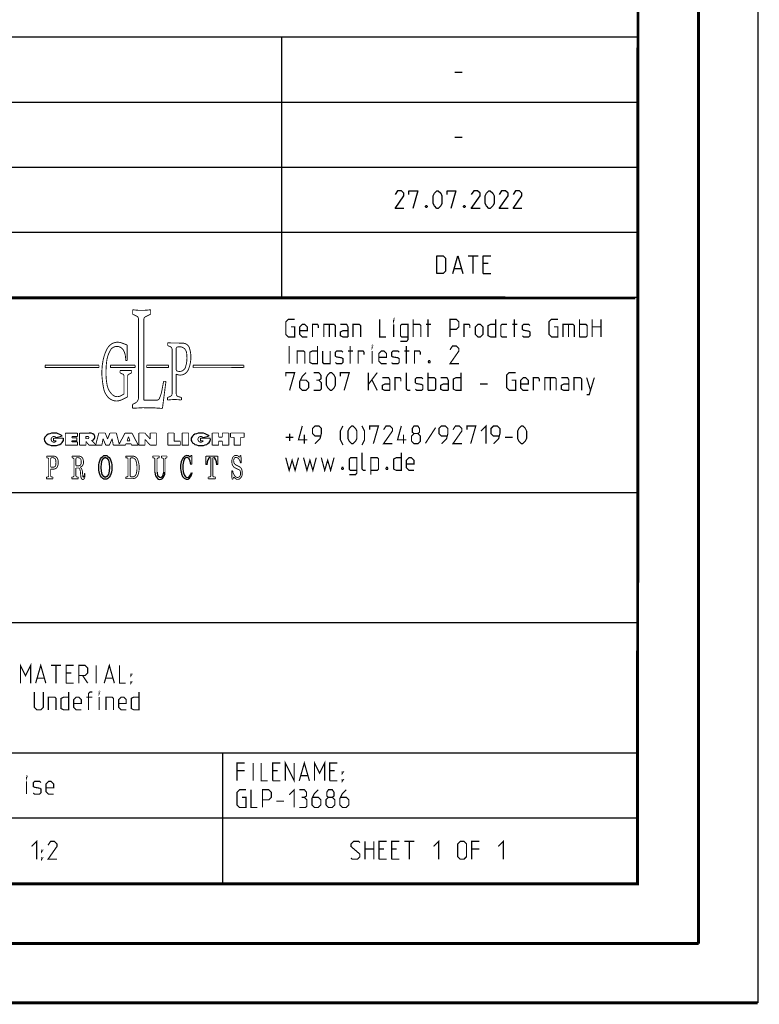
# Model space of a CAD drawing. Header units: millimetres. Extents: x 0 to 420, y 0 to 297.
# Tile 4 of 5: x 358 to 420, y 0 to 83. Entities that reach past the tile are written whole.
import ezdxf

# ---------------------------------------------------------------- set-up
doc = ezdxf.new("R2010")
doc.units = ezdxf.units.MM
doc.header["$LTSCALE"] = 23.1
doc.layers.get('0').update_dxf_attribs({"linetype": 'CONTINUOUS'})

msp = doc.modelspace()

# ---------------------------------------------------------------- linework, layer by layer
at = {"color": 7, "linetype": 'CONTINUOUS'}
for p, q in [((420, 297), (420, 0)), ((410, 286.9999), (409.8296, 10.1087)), ((246.8681, 59.5058), (409.628, 59.4942)), ((409.86, 10.0737), (25.007, 10.0134))]:
    msp.add_line(p, q, dxfattribs=at)
at = {"color": 2, "linetype": 'CONTINUOUS'}
for p, q in [((246.8497, 81.4948), (409.8097, 81.4948)), ((379.8097, 81.4948), (379.8097, 59.5348)), ((409.8097, 81.4948), (409.8097, 10.1248)), ((394.4168, 78.5355), (395.0597, 78.5355)), ((246.8497, 76.0048), (409.8097, 76.0048)), ((394.4168, 73.0455), (395.0597, 73.0455)), ((246.8497, 70.5148), (409.8097, 70.5148)), ((246.8497, 65.0248), (409.8097, 65.0248)), ((395.5418, 63.0298), (396.3989, 63.0298)), ((395.9704, 61.5298), (395.9704, 63.0298)), ((397.2561, 62.387), (396.8275, 62.387)), ((394.3989, 61.9584), (394.9704, 61.9584)), ((396.8275, 61.5298), (397.4704, 61.5298)), ((246.8497, 59.5348), (409.8097, 59.5348)), ((301.6897, 43.0648), (409.8097, 43.0648)), ((301.6897, 32.0848), (409.8097, 32.0848)), ((301.6897, 21.1048), (409.8097, 21.1048)), ((374.8097, 21.1048), (374.8097, 10.1248)), ((301.6897, 15.6148), (409.8097, 15.6148)), ((246.8497, 10.1248), (409.8097, 10.1248))]:
    msp.add_line(p, q, dxfattribs=at)
at = {"color": 7, "linetype": 'CONTINUOUS', "const_width": 0.25}
for points in [[(415, 5), (415, 292)], [(410, 287), (409.8468, 9.9234)], [(246.8597, 59.511), (409.6521, 59.467)], [(409.8307, 10.048), (25, 10)], [(20, 5), (415, 5)], [(420, 0), (0, 0)]]:
    msp.add_lwpolyline(points, dxfattribs=at)
at = {"color": 2, "linetype": 'CONTINUOUS'}
for points in [[(390.1311, 67.0198), (389.3811, 67.0198), (390.1311, 68.0913), (390.1311, 68.3055), (389.9168, 68.5198), (389.5954, 68.5198), (389.3811, 68.1984)], [(390.5597, 68.1984), (390.5597, 68.5198), (391.3097, 68.5198), (390.8811, 67.0198)], [(392.5954, 67.4484), (392.5954, 68.0913), (392.7025, 68.3055), (392.9168, 68.5198), (393.0239, 68.5198), (393.2382, 68.3055), (393.3454, 68.0913), (393.3454, 67.4484), (393.2382, 67.2341), (393.0239, 67.0198), (392.9168, 67.0198), (392.7025, 67.2341), (392.5954, 67.4484)], [(393.7739, 68.1984), (393.7739, 68.5198), (394.5239, 68.5198), (394.0954, 67.0198)], [(396.5597, 67.0198), (395.8097, 67.0198), (396.5597, 68.0913), (396.5597, 68.3055), (396.3454, 68.5198), (396.024, 68.5198), (395.8097, 68.1984)], [(396.9882, 67.4484), (396.9882, 68.0913), (397.0954, 68.3055), (397.3097, 68.5198), (397.4168, 68.5198), (397.6311, 68.3055), (397.7382, 68.0913), (397.7382, 67.4484), (397.6311, 67.2341), (397.4168, 67.0198), (397.3097, 67.0198), (397.0954, 67.2341), (396.9882, 67.4484)], [(398.9168, 67.0198), (398.1668, 67.0198), (398.9168, 68.0913), (398.9168, 68.3055), (398.7025, 68.5198), (398.3811, 68.5198), (398.1668, 68.1984)], [(400.0954, 67.0198), (399.3454, 67.0198), (400.0954, 68.0913), (400.0954, 68.3055), (399.8811, 68.5198), (399.5597, 68.5198), (399.3454, 68.1984)], [(392.0597, 67.2698), (392.0954, 67.1984), (392.0954, 67.1627), (392.0597, 67.0913), (391.9882, 67.0913), (391.9525, 67.1627), (391.9525, 67.1984), (391.9882, 67.2698), (392.0597, 67.2698)], [(395.274, 67.2698), (395.3097, 67.1984), (395.3097, 67.1627), (395.274, 67.0913), (395.2025, 67.0913), (395.1668, 67.1627), (395.1668, 67.1984), (395.2025, 67.2698), (395.274, 67.2698)], [(392.899, 61.5298), (392.899, 63.0298), (393.4347, 63.0298), (393.6489, 62.8155), (393.6489, 61.7441), (393.4347, 61.5298), (392.899, 61.5298)], [(394.2561, 61.5298), (394.6847, 63.0298), (395.1132, 61.5298)], [(396.8275, 61.5298), (396.8275, 63.0298), (397.4704, 63.0298)]]:
    msp.add_lwpolyline(points, dxfattribs=at)
for points, const_width in [([(367.2379, 58.4726), (367.2379, 58.099)], 0.075), ([(368.7619, 58.4726), (368.7619, 58.099)], 0.075), ([(367.2379, 58.099), (367.5958, 57.9246)], 0.075), ([(367.7314, 57.7076), (367.7314, 51.0421)], 0.075), ([(368.1875, 57.6682), (368.1876, 50.8481)], 0.075), ([(368.7619, 58.099), (368.3232, 57.8852)], 0.075), ([(380.5922, 57.032), (380.9136, 57.032), (380.9136, 56.1748), (380.3779, 56.1748), (380.1636, 56.3891), (380.1636, 57.4605), (380.3779, 57.6748), (380.9136, 57.6748)], 0.1), ([(388.0922, 57.6748), (388.0922, 56.1748), (388.6279, 56.1748)], 0.1), ([(389.2707, 57.5677), (389.2707, 57.6748), (389.3064, 57.6748), (389.2707, 57.5677)], 0.1), ([(390.9136, 56.1748), (390.9136, 57.6748)], 0.1), ([(392.1636, 56.1748), (392.1636, 57.6748)], 0.1), ([(394.0207, 56.1748), (394.0207, 57.6748), (394.5564, 57.6748), (394.7707, 57.4605), (394.7707, 57.032), (394.5564, 56.8177), (394.0207, 56.8177)], 0.1), ([(397.8779, 57.6748), (397.8779, 56.1748), (397.4493, 56.1748), (397.235, 56.282), (397.235, 57.1391), (397.4493, 57.2463), (397.8779, 57.2463)], 0.1), ([(399.4493, 56.1748), (399.4493, 57.6748)], 0.1), ([(402.8065, 57.032), (403.1279, 57.032), (403.1279, 56.1748), (402.5922, 56.1748), (402.3779, 56.3891), (402.3779, 57.4605), (402.5922, 57.6748), (403.1279, 57.6748)], 0.1), ([(404.9493, 56.1748), (404.9493, 57.6748)], 0.1), ([(406.0207, 56.1748), (406.0207, 57.6748)], 0.1), ([(406.7707, 57.6748), (406.7707, 56.1748)], 0.1), ([(381.985, 56.1748), (381.5564, 56.1748), (381.3422, 56.3891), (381.3422, 57.032), (381.5564, 57.2463), (381.7707, 57.2463), (381.985, 57.032), (381.985, 56.7105), (381.3422, 56.7105)], 0.1), ([(382.4136, 56.1748), (382.4136, 57.2463), (382.8422, 57.2463), (382.9136, 57.1391), (382.9136, 56.9248)], 0.1), ([(383.3779, 56.1748), (383.3779, 57.2463), (384.235, 57.2463), (384.3422, 57.1391), (384.3422, 56.1748)], 0.1), ([(383.8422, 57.2463), (383.8422, 56.1748)], 0.1), ([(385.4136, 56.1748), (385.4136, 57.032), (385.3064, 57.2463), (384.7707, 57.2463)], 0.1), ([(385.4136, 56.1748), (384.985, 56.1748), (384.7707, 56.282), (384.7707, 56.6034), (384.985, 56.7105), (385.4136, 56.7105)], 0.1), ([(385.8422, 56.1748), (385.8422, 57.2463), (386.3779, 57.2463), (386.485, 57.1391), (386.485, 56.1748)], 0.1), ([(389.2707, 56.1748), (389.2707, 57.2463)], 0.1), ([(389.8422, 55.8177), (390.3779, 55.8177), (390.485, 55.9605), (390.485, 57.2463), (389.9493, 57.2463), (389.8422, 57.1391), (389.8422, 56.282), (389.9493, 56.1748), (390.485, 56.1748)], 0.1), ([(390.9136, 57.2463), (391.4493, 57.2463), (391.5565, 57.1391), (391.5565, 56.1748)], 0.1), ([(391.985, 57.2463), (392.4136, 57.2463)], 0.1), ([(395.1993, 56.1748), (395.1993, 57.2463), (395.6279, 57.2463), (395.6993, 57.1391), (395.6993, 56.9248)], 0.1), ([(396.1636, 56.3891), (396.1636, 57.032), (396.3779, 57.2463), (396.5922, 57.2463), (396.8065, 57.032), (396.8065, 56.3891), (396.5922, 56.1748), (396.3779, 56.1748), (396.1636, 56.3891)], 0.1), ([(398.8422, 56.1748), (398.4136, 56.1748), (398.3065, 56.282), (398.3065, 57.1391), (398.4136, 57.2463), (398.8422, 57.2463)], 0.1), ([(399.2707, 57.2463), (399.6993, 57.2463)], 0.1), ([(400.1279, 56.282), (400.235, 56.1748), (400.6636, 56.1748), (400.7707, 56.282), (400.7707, 56.6034), (400.6636, 56.6748), (400.235, 56.7463), (400.1279, 56.8177), (400.1279, 57.1391), (400.235, 57.2463), (400.6636, 57.2463), (400.7707, 57.1391)], 0.1), ([(403.5565, 56.1748), (403.5565, 57.2463), (404.4136, 57.2463), (404.5207, 57.1391), (404.5207, 56.1748)], 0.1), ([(404.0207, 57.2463), (404.0207, 56.1748)], 0.1), ([(404.9493, 57.2463), (405.485, 57.2463), (405.5922, 57.1391), (405.5922, 56.282), (405.485, 56.1748), (404.9493, 56.1748)], 0.1), ([(406.0207, 57.032), (406.7707, 57.032)], 0.1), ([(366.7743, 55.5056), (366.3114, 55.6776)], 0.075), ([(370.1944, 55.6989), (370.1944, 55.4595)], 0.075), ([(370.4941, 55.6752), (371.4533, 55.6631)], 0.075), ([(366.7743, 55.5056), (366.7743, 54.1887)], 0.075), ([(370.1944, 55.4595), (370.4235, 55.3581)], 0.075), ([(370.5672, 55.1374), (370.5672, 51.3893)], 0.075), ([(370.9222, 55.245), (370.9222, 53.389)], 0.075), ([(380.4493, 53.9248), (380.4493, 55.4248)], 0.1), ([(381.1279, 53.9248), (381.1279, 54.9963), (381.6636, 54.9963), (381.7707, 54.8891), (381.7707, 53.9248)], 0.1), ([(382.8422, 55.4248), (382.8422, 53.9248), (382.4136, 53.9248), (382.1993, 54.032), (382.1993, 54.8891), (382.4136, 54.9963), (382.8422, 54.9963)], 0.1), ([(383.2707, 54.9963), (383.2707, 54.032), (383.3779, 53.9248), (383.9136, 53.9248), (383.9136, 54.9963)], 0.1), ([(384.3422, 54.032), (384.4493, 53.9248), (384.8779, 53.9248), (384.985, 54.032), (384.985, 54.3534), (384.8779, 54.4248), (384.4493, 54.4963), (384.3422, 54.5677), (384.3422, 54.8891), (384.4493, 54.9963), (384.8779, 54.9963), (384.985, 54.8891)], 0.1), ([(385.4136, 54.9963), (385.8422, 54.9963)], 0.1), ([(385.5922, 53.9248), (385.5922, 55.4248)], 0.1), ([(386.2707, 53.9248), (386.2707, 54.9963), (386.6993, 54.9963), (386.7707, 54.8891), (386.7707, 54.6748)], 0.1), ([(387.4493, 55.3177), (387.4493, 55.4248), (387.485, 55.4248), (387.4493, 55.3177)], 0.1), ([(387.4493, 53.9248), (387.4493, 54.9963)], 0.1), ([(388.6636, 53.9248), (388.235, 53.9248), (388.0207, 54.1391), (388.0207, 54.782), (388.235, 54.9963), (388.4493, 54.9963), (388.6636, 54.782), (388.6636, 54.4605), (388.0207, 54.4605)], 0.1), ([(389.0922, 54.032), (389.1993, 53.9248), (389.6279, 53.9248), (389.735, 54.032), (389.735, 54.3534), (389.6279, 54.4248), (389.1993, 54.4963), (389.0922, 54.5677), (389.0922, 54.8891), (389.1993, 54.9963), (389.6279, 54.9963), (389.735, 54.8891)], 0.1), ([(390.1636, 54.9963), (390.5922, 54.9963)], 0.1), ([(390.3422, 53.9248), (390.3422, 55.4248)], 0.1), ([(391.0207, 53.9248), (391.0207, 54.9963), (391.4493, 54.9963), (391.5207, 54.8891), (391.5207, 54.6748)], 0.1), ([(394.7707, 53.9248), (394.0207, 53.9248), (394.7707, 54.9963), (394.7707, 55.2105), (394.5564, 55.4248), (394.235, 55.4248), (394.0207, 55.1034)], 0.1), ([(366.7743, 54.1887), (366.6479, 54.1887)], 0.075), ([(392.3065, 54.1748), (392.3422, 54.1034), (392.3422, 54.0677), (392.3065, 53.9963), (392.235, 53.9963), (392.1993, 54.0677), (392.1993, 54.1034), (392.235, 54.1748), (392.3065, 54.1748)], 0.1), ([(364.4013, 53.7932), (359.8551, 53.7932)], 0.075), ([(359.8551, 53.7932), (359.8551, 53.5997)], 0.075), ([(359.8551, 53.5997), (364.4013, 53.5997)], 0.075), ([(364.4013, 53.5997), (364.4013, 53.7932)], 0.075), ([(367.4477, 53.7932), (365.3662, 53.7932)], 0.075), ([(365.3662, 53.7932), (365.3662, 53.5997)], 0.075), ([(365.3662, 53.5997), (367.4477, 53.5997)], 0.075), ([(366.1772, 53.3486), (367.1611, 53.3486)], 0.075), ([(366.1772, 53.3486), (366.1772, 53.1494)], 0.075), ([(366.1772, 53.1494), (366.4002, 53.0495)], 0.075), ([(367.1611, 53.1494), (366.9357, 53.0484)], 0.075), ([(367.1611, 53.3486), (367.1611, 53.1494)], 0.075), ([(367.4477, 53.5997), (367.4477, 53.7932)], 0.075), ([(368.4216, 53.7932), (370.2739, 53.7932)], 0.075), ([(368.4216, 53.5997), (368.4216, 53.7932)], 0.075), ([(370.2739, 53.5997), (368.4216, 53.5997)], 0.075), ([(370.2739, 53.7932), (370.2739, 53.5997)], 0.075), ([(376.6196, 53.7932), (372.3421, 53.7932)], 0.075), ([(372.3421, 53.7932), (372.3421, 53.5997)], 0.075), ([(372.3668, 53.5883), (376.5934, 53.5973)], 0.075), ([(376.6196, 53.5997), (376.6196, 53.7932)], 0.075), ([(380.1636, 52.8534), (380.1636, 53.1748), (380.9136, 53.1748), (380.485, 51.6748)], 0.1), ([(381.8779, 53.1748), (381.5564, 52.8534), (381.3422, 52.4248), (381.3422, 51.8891), (381.5564, 51.6748), (381.8779, 51.6748), (382.0922, 51.8891), (382.0922, 52.3177), (381.8779, 52.532), (381.4136, 52.532)], 0.1), ([(382.9493, 52.532), (383.1279, 52.6391), (383.1279, 52.9605), (382.9493, 53.1748), (382.5207, 53.1748)], 0.1), ([(383.5922, 52.1034), (383.5922, 52.7463), (383.6993, 52.9605), (383.9136, 53.1748), (384.0207, 53.1748), (384.235, 52.9605), (384.3422, 52.7463), (384.3422, 52.1034), (384.235, 51.8891), (384.0207, 51.6748), (383.9136, 51.6748), (383.6993, 51.8891), (383.5922, 52.1034)], 0.1), ([(384.7707, 52.8534), (384.7707, 53.1748), (385.5207, 53.1748), (385.0922, 51.6748)], 0.1), ([(387.1279, 51.6748), (387.1279, 53.1748)], 0.1), ([(387.1279, 52.1748), (387.8779, 53.1748)], 0.1), ([(390.6636, 51.6748), (390.4493, 51.6748), (390.3422, 51.782), (390.3422, 53.1748)], 0.1), ([(392.1636, 51.6748), (392.1636, 53.1748)], 0.1), ([(394.9493, 53.1748), (394.9493, 51.6748), (394.5207, 51.6748), (394.3065, 51.782), (394.3065, 52.6391), (394.5207, 52.7463), (394.9493, 52.7463)], 0.1), ([(399.235, 52.532), (399.5565, 52.532), (399.5565, 51.6748), (399.0207, 51.6748), (398.8065, 51.8891), (398.8065, 52.9605), (399.0207, 53.1748), (399.5565, 53.1748)], 0.1), ([(366.5143, 51.3745), (366.5143, 52.8733)], 0.075), ([(366.8216, 51.1232), (366.8216, 52.8722)], 0.075), ([(369.7046, 51.6382), (369.8545, 52.4398)], 0.075), ([(370.0522, 52.4398), (369.7536, 50.1506)], 0.075), ([(369.8545, 52.4398), (370.0522, 52.4398)], 0.075), ([(370.9222, 53.0471), (370.9222, 51.3798)], 0.075), ([(382.5207, 51.6748), (383.0565, 51.6748), (383.1636, 51.782), (383.1636, 52.3177), (382.9493, 52.532), (382.735, 52.532)], 0.1), ([(387.4493, 52.532), (387.8779, 51.6748)], 0.1), ([(388.9493, 51.6748), (388.9493, 52.532), (388.8422, 52.7463), (388.3065, 52.7463)], 0.1), ([(389.3779, 51.6748), (389.3779, 52.7463), (389.8065, 52.7463), (389.8779, 52.6391), (389.8779, 52.4248)], 0.1), ([(391.0922, 51.782), (391.1993, 51.6748), (391.6279, 51.6748), (391.735, 51.782), (391.735, 52.1034), (391.6279, 52.1748), (391.1993, 52.2463), (391.0922, 52.3177), (391.0922, 52.6391), (391.1993, 52.7463), (391.6279, 52.7463), (391.735, 52.6391)], 0.1), ([(392.1636, 52.7463), (392.6993, 52.7463), (392.8065, 52.6391), (392.8065, 51.782), (392.6993, 51.6748), (392.1636, 51.6748)], 0.1), ([(393.8779, 51.6748), (393.8779, 52.532), (393.7707, 52.7463), (393.235, 52.7463)], 0.1), ([(400.6279, 51.6748), (400.1993, 51.6748), (399.985, 51.8891), (399.985, 52.532), (400.1993, 52.7463), (400.4136, 52.7463), (400.6279, 52.532), (400.6279, 52.2105), (399.985, 52.2105)], 0.1), ([(401.0564, 51.6748), (401.0564, 52.7463), (401.485, 52.7463), (401.5565, 52.6391), (401.5565, 52.4248)], 0.1), ([(402.0207, 51.6748), (402.0207, 52.7463), (402.8779, 52.7463), (402.985, 52.6391), (402.985, 51.6748)], 0.1), ([(402.485, 52.7463), (402.485, 51.6748)], 0.1), ([(404.0565, 51.6748), (404.0565, 52.532), (403.9493, 52.7463), (403.4136, 52.7463)], 0.1), ([(404.485, 51.6748), (404.485, 52.7463), (405.0207, 52.7463), (405.1279, 52.6391), (405.1279, 51.6748)], 0.1), ([(405.5565, 51.3177), (405.7707, 51.3177), (406.1993, 52.7463)], 0.1), ([(405.5565, 52.7463), (405.8779, 51.6748)], 0.1), ([(388.9493, 51.6748), (388.5207, 51.6748), (388.3065, 51.782), (388.3065, 52.1034), (388.5207, 52.2105), (388.9493, 52.2105)], 0.1), ([(393.8779, 51.6748), (393.4493, 51.6748), (393.235, 51.782), (393.235, 52.1034), (393.4493, 52.2105), (393.8779, 52.2105)], 0.1), ([(396.5564, 52.2105), (397.1993, 52.2105)], 0.1), ([(404.0565, 51.6748), (403.6279, 51.6748), (403.4136, 51.782), (403.4136, 52.1034), (403.6279, 52.2105), (404.0565, 52.2105)], 0.1), ([(366.5143, 51.3745), (366.2722, 51.2315)], 0.075), ([(366.8216, 51.1232), (366.2957, 50.8733)], 0.075), ([(368.1875, 50.8481), (369.275, 50.8481)], 0.075), ([(370.1779, 51.0684), (370.4169, 51.1657)], 0.075), ([(370.1779, 50.8545), (370.1779, 51.0684)], 0.075), ([(371.355, 51.0747), (371.0979, 51.1475)], 0.075), ([(371.355, 50.8577), (371.355, 51.0747)], 0.075), ([(367.2351, 50.499), (367.4591, 50.6076)], 0.075), ([(367.2351, 50.1618), (367.2351, 50.499)], 0.075), ([(381.985, 47.4963), (381.235, 47.4963), (381.5564, 48.6748)], 0.1), ([(382.6279, 47.1748), (383.0565, 47.6034), (383.1636, 48.032), (383.1636, 48.4605), (382.9493, 48.6748), (382.6279, 48.6748), (382.4136, 48.4605), (382.4136, 48.032), (382.6279, 47.8177), (383.0922, 47.8177)], 0.1), ([(384.985, 47.0677), (384.7707, 47.4963), (384.7707, 48.2463), (384.985, 48.6748)], 0.1), ([(385.4136, 47.6034), (385.4136, 48.2463), (385.5207, 48.4605), (385.735, 48.6748), (385.8422, 48.6748), (386.0564, 48.4605), (386.1636, 48.2463), (386.1636, 47.6034), (386.0564, 47.3891), (385.8422, 47.1748), (385.735, 47.1748), (385.5207, 47.3891), (385.4136, 47.6034)], 0.1), ([(386.5922, 47.0677), (386.8064, 47.4963), (386.8064, 48.2463), (386.5922, 48.6748)], 0.1), ([(387.235, 48.3534), (387.235, 48.6748), (387.985, 48.6748), (387.5565, 47.1748)], 0.1), ([(389.1636, 47.1748), (388.4136, 47.1748), (389.1636, 48.2463), (389.1636, 48.4605), (388.9493, 48.6748), (388.6279, 48.6748), (388.4136, 48.3534)], 0.1), ([(390.3422, 47.4963), (389.5922, 47.4963), (389.9136, 48.6748)], 0.1), ([(390.985, 48.032), (390.8422, 48.1391), (390.8422, 48.4605), (390.985, 48.6748), (391.3064, 48.6748), (391.4493, 48.4605), (391.4493, 48.1391), (391.3064, 48.032), (391.5207, 47.8177), (391.5207, 47.3891), (391.3064, 47.1748), (390.985, 47.1748), (390.7707, 47.3891)], 0.1), ([(392.8065, 48.532), (391.9493, 47.2105)], 0.1), ([(393.3064, 47.1748), (393.735, 47.6034), (393.8422, 48.032), (393.8422, 48.4605), (393.6279, 48.6748), (393.3064, 48.6748), (393.0922, 48.4605), (393.0922, 48.032), (393.3064, 47.8177), (393.7707, 47.8177)], 0.1), ([(395.0207, 47.1748), (394.2707, 47.1748), (395.0207, 48.2463), (395.0207, 48.4605), (394.8065, 48.6748), (394.485, 48.6748), (394.2707, 48.3534)], 0.1), ([(395.4493, 48.3534), (395.4493, 48.6748), (396.1993, 48.6748), (395.7707, 47.1748)], 0.1), ([(396.6279, 48.2463), (397.0564, 48.6748), (397.0564, 47.1748)], 0.1), ([(397.6993, 47.1748), (398.1279, 47.6034), (398.235, 48.032), (398.235, 48.4605), (398.0207, 48.6748), (397.6993, 48.6748), (397.485, 48.4605), (397.485, 48.032), (397.6993, 47.8177), (398.1636, 47.8177)], 0.1), ([(399.735, 47.6034), (399.735, 48.2463), (399.8422, 48.4605), (400.0565, 48.6748), (400.1636, 48.6748), (400.3779, 48.4605), (400.485, 48.2463), (400.485, 47.6034), (400.3779, 47.3891), (400.1636, 47.1748), (400.0565, 47.1748), (399.8422, 47.3891), (399.735, 47.6034)], 0.1), ([(361.3998, 47.6437), (360.5688, 47.6437)], 0.075), ([(360.5688, 47.6437), (360.5688, 47.4122)], 0.075), ([(360.5688, 47.4122), (360.8026, 47.4122)], 0.075), ([(361.2983, 47.8166), (360.7887, 47.6916)], 0.075), ([(362.5835, 48.0728), (361.5614, 48.0728)], 0.075), ([(361.5614, 48.0728), (361.5614, 47.0456)], 0.075), ([(362.1095, 47.7806), (362.5835, 47.7806)], 0.075), ([(362.1095, 47.6795), (362.1095, 47.7806)], 0.075), ([(362.5386, 47.6795), (362.1095, 47.6795)], 0.075), ([(362.1095, 47.4232), (362.5386, 47.4232)], 0.075), ([(362.1095, 47.3243), (362.1095, 47.4232)], 0.075), ([(362.5886, 47.3243), (362.1095, 47.3243)], 0.075), ([(362.5386, 47.4232), (362.5386, 47.6795)], 0.075), ([(362.5835, 47.7806), (362.5835, 48.0728)], 0.075), ([(362.5886, 47.0456), (362.5886, 47.3243)], 0.075), ([(362.7629, 48.0719), (363.5696, 48.0719)], 0.075), ([(362.7629, 47.0456), (362.7629, 48.0719)], 0.075), ([(363.448, 47.7874), (363.2875, 47.7874)], 0.075), ([(363.2875, 47.7874), (363.2875, 47.6016)], 0.075), ([(363.448, 47.6016), (363.2875, 47.6016)], 0.075), ([(363.3013, 47.3698), (363.5576, 47.0456)], 0.075), ([(363.3013, 47.0456), (363.3013, 47.3698)], 0.075), ([(363.792, 47.4433), (364.1245, 47.0853)], 0.075), ([(364.1245, 47.0853), (364.3859, 48.0742)], 0.075), ([(364.3859, 48.0742), (364.9257, 48.0742)], 0.075), ([(364.6415, 47.0456), (364.7413, 47.5924)], 0.075), ([(364.7413, 47.5924), (364.9767, 47.0456)], 0.075), ([(364.9257, 48.0742), (365.1247, 47.5709)], 0.075), ([(365.3237, 48.0742), (365.1247, 47.5709)], 0.075), ([(365.5081, 47.5924), (365.2726, 47.0456)], 0.075), ([(365.8635, 48.0742), (365.3237, 48.0742)], 0.075), ([(365.6078, 47.0456), (365.5081, 47.5924)], 0.075), ([(366.1102, 47.1407), (365.8635, 48.0742)], 0.075), ([(366.5967, 48.0719), (366.1102, 47.1407)], 0.075), ([(366.5967, 48.0719), (367.1814, 48.0719)], 0.075), ([(366.7687, 47.4111), (366.8891, 47.7679)], 0.075), ([(366.7687, 47.4111), (367.0095, 47.4111)], 0.075), ([(367.0095, 47.4111), (366.8891, 47.7679)], 0.075), ([(367.1814, 48.0719), (367.7176, 47.0456)], 0.075), ([(368.2673, 48.0742), (367.7662, 48.0742)], 0.075), ([(367.7662, 47.0456), (367.7662, 48.0742)], 0.075), ([(368.2673, 48.0742), (368.7263, 47.5659)], 0.075), ([(368.2814, 47.5393), (368.7272, 47.0456)], 0.075), ([(368.2814, 47.0456), (368.2814, 47.5393)], 0.075), ([(369.244, 48.0742), (368.7263, 48.0742)], 0.075), ([(368.7263, 48.0742), (368.7263, 47.5659)], 0.075), ([(369.244, 48.0742), (369.244, 47.0456)], 0.075), ([(370.7439, 48.0742), (370.2129, 48.0742)], 0.075), ([(370.2129, 48.0742), (370.2129, 47.0456)], 0.075), ([(370.7439, 48.0742), (370.7439, 47.3817)], 0.075), ([(370.7439, 47.3817), (371.2625, 47.3817)], 0.075), ([(371.2625, 47.3817), (371.2625, 47.0456)], 0.075), ([(371.9725, 48.0742), (371.4127, 48.0742)], 0.075), ([(371.4127, 48.0742), (371.4127, 47.0456)], 0.075), ([(371.9725, 48.0742), (371.9725, 47.0456)], 0.075), ([(373.79, 47.6437), (372.959, 47.6437)], 0.075), ([(372.959, 47.6437), (372.959, 47.4122)], 0.075), ([(372.959, 47.4122), (373.1928, 47.4122)], 0.075), ([(373.6886, 47.8166), (373.1789, 47.6916)], 0.075), ([(374.4964, 48.0742), (373.9542, 48.0742)], 0.075), ([(373.9542, 48.0742), (373.9542, 47.0456)], 0.075), ([(374.4964, 47.7306), (374.4964, 48.0742)], 0.075), ([(374.4964, 47.7306), (374.8103, 47.7306)], 0.075), ([(374.4964, 47.396), (374.8103, 47.396)], 0.075), ([(374.4964, 47.396), (374.4964, 47.0456)], 0.075), ([(375.3505, 48.0742), (374.8103, 48.0742)], 0.075), ([(374.8103, 47.7306), (374.8103, 48.0742)], 0.075), ([(374.8103, 47.396), (374.8103, 47.0456)], 0.075), ([(375.3505, 48.0742), (375.3505, 47.0456)], 0.075), ([(376.6528, 48.0742), (375.5064, 48.0742)], 0.075), ([(375.5064, 48.0742), (375.5064, 47.7139)], 0.075), ([(375.5064, 47.7139), (375.8061, 47.7139)], 0.075), ([(375.8061, 47.7139), (375.8061, 47.0456)], 0.075), ([(376.6528, 47.7139), (376.353, 47.7139)], 0.075), ([(376.353, 47.7139), (376.353, 47.0456)], 0.075), ([(376.6528, 48.0742), (376.6528, 47.7139)], 0.075), ([(380.1636, 47.7105), (380.8064, 47.7105)], 0.1), ([(380.485, 47.3891), (380.485, 48.032)], 0.1), ([(381.735, 47.1748), (381.735, 47.9248)], 0.1), ([(390.0922, 47.1748), (390.0922, 47.9248)], 0.1), ([(390.7707, 47.3891), (390.7707, 47.8177), (390.985, 48.032), (391.3064, 48.032)], 0.1), ([(398.6636, 47.7105), (399.3064, 47.7105)], 0.1), ([(361.5614, 47.0456), (362.5886, 47.0456)], 0.075), ([(362.7629, 47.0456), (363.3013, 47.0456)], 0.075), ([(363.5576, 47.0456), (364.6415, 47.0456)], 0.075), ([(364.9767, 47.0456), (365.2726, 47.0456)], 0.075), ([(365.6078, 47.0456), (366.6263, 47.0456)], 0.075), ([(366.6263, 47.0456), (366.6724, 47.168)], 0.075), ([(366.6724, 47.168), (367.1058, 47.168)], 0.075), ([(367.1519, 47.0456), (367.1058, 47.168)], 0.075), ([(367.1519, 47.0456), (367.7176, 47.0456)], 0.075), ([(367.7662, 47.0456), (368.2814, 47.0456)], 0.075), ([(368.7272, 47.0456), (369.244, 47.0456)], 0.075), ([(370.2129, 47.0456), (371.2625, 47.0456)], 0.075), ([(371.4127, 47.0456), (371.9725, 47.0456)], 0.075), ([(373.9542, 47.0456), (374.4964, 47.0456)], 0.075), ([(374.8103, 47.0456), (375.3505, 47.0456)], 0.075), ([(375.8061, 47.0456), (376.353, 47.0456)], 0.075), ([(359.9835, 46.1275), (360.5708, 46.1275)], 0.075), ([(359.9835, 45.9949), (359.9835, 46.1275)], 0.075), ([(359.9835, 45.9949), (360.0824, 45.9671)], 0.075), ([(360.1529, 45.8742), (360.1529, 44.4636)], 0.075), ([(360.3198, 45.8958), (360.3198, 45.199)], 0.075), ([(360.4164, 45.9924), (360.5117, 45.9924)], 0.075), ([(362.1186, 46.1275), (362.7058, 46.1275)], 0.075), ([(362.1186, 45.9949), (362.1186, 46.1275)], 0.075), ([(362.1186, 45.9949), (362.2175, 45.9671)], 0.075), ([(362.288, 45.8742), (362.288, 44.4636)], 0.075), ([(362.4549, 45.8958), (362.4549, 45.3089)], 0.075), ([(362.5514, 45.9924), (362.6467, 45.9924)], 0.075), ([(367.2237, 46.1294), (366.6637, 46.1294)], 0.075), ([(366.6637, 46.1294), (366.6637, 45.9917)], 0.075), ([(366.6637, 45.9917), (366.7693, 45.9756)], 0.075), ([(366.8513, 45.8801), (366.8513, 44.4728)], 0.075), ([(367.0338, 45.8857), (367.0338, 44.4672)], 0.075), ([(367.1788, 45.9823), (367.1304, 45.9823)], 0.075), ([(368.9352, 46.135), (369.4802, 46.135)], 0.075), ([(368.9352, 46.135), (368.9352, 45.9879)], 0.075), ([(368.9352, 45.9879), (369.0439, 45.9648)], 0.075), ([(369.1204, 45.8704), (369.1204, 44.7742)], 0.075), ([(369.2961, 45.8706), (369.2961, 44.7742)], 0.075), ([(369.4802, 45.9879), (369.3726, 45.9651)], 0.075), ([(369.4802, 46.135), (369.4802, 45.9879)], 0.075), ([(369.674, 46.135), (370.1382, 46.135)], 0.075), ([(369.674, 46.135), (369.674, 45.986)], 0.075), ([(369.674, 45.986), (369.7497, 45.9671)], 0.075), ([(369.8595, 45.8266), (369.8595, 44.7742)], 0.075), ([(369.9664, 45.83), (369.9664, 44.7742)], 0.075), ([(370.1382, 45.986), (370.0762, 45.9705)], 0.075), ([(370.1382, 46.135), (370.1382, 45.986)], 0.075), ([(372.0896, 46.036), (372.1491, 46.1849)], 0.075), ([(372.1491, 46.1849), (372.2368, 46.1849)], 0.075), ([(372.2368, 46.1849), (372.2413, 45.4343)], 0.075), ([(373.4164, 46.1379), (373.4115, 45.4034)], 0.075), ([(373.5909, 46.1252), (374.255, 46.1252)], 0.075), ([(373.7605, 45.9986), (373.7754, 45.9986)], 0.075), ([(373.8478, 44.4777), (373.8478, 45.9262)], 0.075), ([(373.9981, 44.4777), (373.9981, 45.9262)], 0.075), ([(374.0854, 45.9986), (374.0705, 45.9986)], 0.075), ([(374.4295, 46.1379), (374.4344, 45.4034)], 0.075), ([(376.2977, 46.0825), (376.3146, 46.1817)], 0.075), ([(376.3146, 46.1817), (376.3849, 46.1817)], 0.075), ([(376.4019, 45.5512), (376.3849, 46.1817)], 0.075), ([(380.1636, 45.9963), (380.4493, 44.9248), (380.6993, 45.782), (380.9493, 44.9248), (381.235, 45.9963)], 0.1), ([(381.6636, 45.9963), (381.9493, 44.9248), (382.1993, 45.782), (382.4493, 44.9248), (382.735, 45.9963)], 0.1), ([(383.1636, 45.9963), (383.4493, 44.9248), (383.6993, 45.782), (383.9493, 44.9248), (384.235, 45.9963)], 0.1), ([(385.5207, 44.5677), (386.0564, 44.5677), (386.1636, 44.7105), (386.1636, 45.9963), (385.6279, 45.9963), (385.5207, 45.8891), (385.5207, 45.032), (385.6279, 44.9248), (386.1636, 44.9248)], 0.1), ([(386.9136, 44.9248), (386.6993, 44.9248), (386.5922, 45.032), (386.5922, 46.4248)], 0.1), ([(387.3422, 44.5677), (387.3422, 45.9963), (387.8779, 45.9963), (387.985, 45.8891), (387.985, 45.032), (387.8779, 44.9248), (387.3422, 44.9248)], 0.1), ([(389.9136, 46.4248), (389.9136, 44.9248), (389.485, 44.9248), (389.2707, 45.032), (389.2707, 45.8891), (389.485, 45.9963), (389.9136, 45.9963)], 0.1), ([(390.985, 44.9248), (390.5564, 44.9248), (390.3422, 45.1391), (390.3422, 45.782), (390.5564, 45.9963), (390.7707, 45.9963), (390.985, 45.782), (390.985, 45.4605), (390.3422, 45.4605)], 0.1), ([(360.3198, 45.199), (360.5602, 45.199)], 0.075), ([(360.3198, 45.032), (360.5699, 45.032)], 0.075), ([(360.3198, 45.032), (360.3198, 44.4651)], 0.075), ([(362.4549, 45.3089), (362.6625, 45.3089)], 0.075), ([(362.4549, 45.1277), (362.7049, 45.1277)], 0.075), ([(362.4549, 45.1277), (362.4549, 44.4651)], 0.075), ([(362.9992, 44.8357), (363.0378, 44.3914)], 0.075), ([(372.2413, 45.4343), (372.1643, 45.4343)], 0.075), ([(373.4987, 45.4034), (373.4115, 45.4034)], 0.075), ([(374.3471, 45.4034), (374.4344, 45.4034)], 0.075), ([(375.6825, 44.8982), (375.6015, 44.8982)], 0.075), ([(375.6015, 44.8982), (375.6249, 44.1707)], 0.075), ([(375.9358, 45.3981), (376.2375, 45.2428)], 0.075), ([(375.9635, 45.0927), (376.1898, 44.9943)], 0.075), ([(376.3316, 45.5512), (376.4019, 45.5512)], 0.075), ([(384.985, 45.1748), (385.0207, 45.1034), (385.0207, 45.0677), (384.985, 44.9963), (384.9136, 44.9963), (384.8779, 45.0677), (384.8779, 45.1034), (384.9136, 45.1748), (384.985, 45.1748)], 0.1), ([(388.735, 45.1748), (388.7707, 45.1034), (388.7707, 45.0677), (388.735, 44.9963), (388.6636, 44.9963), (388.6279, 45.0677), (388.6279, 45.1034), (388.6636, 45.1748), (388.735, 45.1748)], 0.1), ([(359.9663, 44.3535), (360.0697, 44.368)], 0.075), ([(359.9663, 44.2197), (359.9663, 44.3535)], 0.075), ([(359.9663, 44.2197), (360.5171, 44.2197)], 0.075), ([(360.5171, 44.3535), (360.403, 44.3695)], 0.075), ([(360.5171, 44.2197), (360.5171, 44.3535)], 0.075), ([(362.1014, 44.3535), (362.2048, 44.368)], 0.075), ([(362.1014, 44.2197), (362.1014, 44.3535)], 0.075), ([(362.1014, 44.2197), (362.6522, 44.2197)], 0.075), ([(362.6522, 44.3535), (362.5381, 44.3695)], 0.075), ([(362.6522, 44.2197), (362.6522, 44.3535)], 0.075), ([(362.831, 44.81), (362.865, 44.4181)], 0.075), ([(363.1639, 44.6647), (363.2175, 44.6647)], 0.075), ([(366.6637, 44.3613), (366.7693, 44.3773)], 0.075), ([(366.6637, 44.2235), (366.6637, 44.3613)], 0.075), ([(367.2366, 44.2235), (366.6637, 44.2235)], 0.075), ([(367.1966, 44.3707), (367.1304, 44.3707)], 0.075), ([(372.219, 44.7466), (372.2751, 44.6907)], 0.075), ([(373.6184, 44.3514), (373.7709, 44.3832)], 0.075), ([(373.6184, 44.2186), (373.6184, 44.3514)], 0.075), ([(373.6184, 44.2186), (374.2274, 44.2186)], 0.075), ([(374.2274, 44.3514), (374.075, 44.3832)], 0.075), ([(374.2274, 44.2186), (374.2274, 44.3514)], 0.075), ([(375.6249, 44.1707), (375.6935, 44.1707)], 0.075), ([(375.6935, 44.1707), (375.7491, 44.3184)], 0.075), ([(357.7707, 26.9698), (357.7707, 28.4698), (358.1993, 27.6127), (358.6279, 28.4698), (358.6279, 26.9698)], 0.1), ([(359.0564, 26.9698), (359.485, 28.4698), (359.9136, 26.9698)], 0.1), ([(360.3422, 28.4698), (361.1993, 28.4698)], 0.1), ([(360.7707, 26.9698), (360.7707, 28.4698)], 0.1), ([(361.6279, 26.9698), (361.6279, 28.4698), (362.2707, 28.4698)], 0.1), ([(362.6993, 26.9698), (362.6993, 28.4698), (363.235, 28.4698), (363.4493, 28.2555), (363.4493, 27.827), (363.235, 27.6127), (362.6993, 27.6127)], 0.1), ([(364.1636, 26.9698), (364.1636, 28.4698)], 0.1), ([(364.8422, 26.9698), (365.2707, 28.4698), (365.6993, 26.9698)], 0.1), ([(366.1279, 28.4698), (366.1279, 26.9698), (366.6636, 26.9698)], 0.1), ([(359.1993, 27.3984), (359.7707, 27.3984)], 0.1), ([(362.0565, 27.827), (361.6279, 27.827)], 0.1), ([(363.0207, 27.6127), (363.4493, 26.9698)], 0.1), ([(364.985, 27.3984), (365.5564, 27.3984)], 0.1), ([(367.0922, 27.6127), (367.0922, 27.7198), (367.1636, 27.7198), (367.0922, 27.6127)], 0.1), ([(361.6279, 26.9698), (362.2707, 26.9698)], 0.1), ([(367.0922, 26.9698), (367.0922, 27.077), (367.1636, 27.077), (367.0922, 26.9698)], 0.1), ([(358.9493, 26.2198), (358.9493, 24.9341), (359.1636, 24.7198), (359.485, 24.7198), (359.6993, 24.9341), (359.6993, 26.2198)], 0.1), ([(360.1279, 24.7198), (360.1279, 25.7913), (360.6636, 25.7913), (360.7707, 25.6841), (360.7707, 24.7198)], 0.1), ([(361.8422, 26.2198), (361.8422, 24.7198), (361.4136, 24.7198), (361.1993, 24.827), (361.1993, 25.6841), (361.4136, 25.7913), (361.8422, 25.7913)], 0.1), ([(362.9136, 24.7198), (362.485, 24.7198), (362.2707, 24.9341), (362.2707, 25.577), (362.485, 25.7913), (362.6993, 25.7913), (362.9136, 25.577), (362.9136, 25.2555), (362.2707, 25.2555)], 0.1), ([(363.8422, 25.7913), (363.3422, 25.7913)], 0.1), ([(363.5207, 24.7198), (363.5207, 26.1127), (363.6279, 26.2198), (363.8422, 26.2198)], 0.1), ([(364.4136, 26.1127), (364.4136, 26.2198), (364.4493, 26.2198), (364.4136, 26.1127)], 0.1), ([(364.4136, 24.7198), (364.4136, 25.7913)], 0.1), ([(364.985, 24.7198), (364.985, 25.7913), (365.5207, 25.7913), (365.6279, 25.6841), (365.6279, 24.7198)], 0.1), ([(366.6993, 24.7198), (366.2707, 24.7198), (366.0565, 24.9341), (366.0565, 25.577), (366.2707, 25.7913), (366.485, 25.7913), (366.6993, 25.577), (366.6993, 25.2555), (366.0565, 25.2555)], 0.1), ([(367.7707, 26.2198), (367.7707, 24.7198), (367.3422, 24.7198), (367.1279, 24.827), (367.1279, 25.6841), (367.3422, 25.7913), (367.7707, 25.7913)], 0.1), ([(376.0507, 18.7348), (376.0507, 20.2348), (376.6936, 20.2348)], 0.1), ([(377.4079, 18.7348), (377.4079, 20.2348)], 0.1), ([(378.0864, 20.2348), (378.0864, 18.7348), (378.6222, 18.7348)], 0.1), ([(379.0507, 18.7348), (379.0507, 20.2348), (379.6936, 20.2348)], 0.1), ([(380.1222, 18.7348), (380.1222, 20.2348), (380.8722, 18.7348), (380.8722, 20.2348)], 0.1), ([(381.3007, 18.7348), (381.7293, 20.2348), (382.1579, 18.7348)], 0.1), ([(382.5864, 18.7348), (382.5864, 20.2348), (383.015, 19.3777), (383.4436, 20.2348), (383.4436, 18.7348)], 0.1), ([(383.8722, 18.7348), (383.8722, 20.2348), (384.515, 20.2348)], 0.1), ([(358.2879, 19.0027), (358.2879, 19.1098), (358.3236, 19.1098), (358.2879, 19.0027)], 0.1), ([(376.6936, 19.592), (376.0507, 19.592)], 0.1), ([(379.4793, 19.592), (379.0507, 19.592)], 0.1), ([(381.4436, 19.1634), (382.015, 19.1634)], 0.1), ([(384.3007, 19.592), (383.8722, 19.592)], 0.1), ([(384.9436, 19.3777), (384.9436, 19.4848), (385.015, 19.4848), (384.9436, 19.3777)], 0.1), ([(358.2879, 17.6098), (358.2879, 18.6813)], 0.1), ([(358.8593, 17.717), (358.9664, 17.6098), (359.395, 17.6098), (359.5022, 17.717), (359.5022, 18.0384), (359.395, 18.1098), (358.9664, 18.1813), (358.8593, 18.2527), (358.8593, 18.5741), (358.9664, 18.6813), (359.395, 18.6813), (359.5022, 18.5741)], 0.1), ([(360.5736, 17.6098), (360.145, 17.6098), (359.9307, 17.8241), (359.9307, 18.467), (360.145, 18.6813), (360.3593, 18.6813), (360.5736, 18.467), (360.5736, 18.1455), (359.9307, 18.1455)], 0.1), ([(379.0507, 18.7348), (379.6936, 18.7348)], 0.1), ([(383.8722, 18.7348), (384.515, 18.7348)], 0.1), ([(384.9436, 18.7348), (384.9436, 18.842), (385.015, 18.842), (384.9436, 18.7348)], 0.1), ([(376.4793, 17.342), (376.8007, 17.342), (376.8007, 16.4848), (376.265, 16.4848), (376.0507, 16.6991), (376.0507, 17.7705), (376.265, 17.9848), (376.8007, 17.9848)], 0.1), ([(377.2293, 17.9848), (377.2293, 16.4848), (377.765, 16.4848)], 0.1), ([(378.1936, 16.4848), (378.1936, 17.9848), (378.7293, 17.9848), (378.9436, 17.7705), (378.9436, 17.342), (378.7293, 17.1277), (378.1936, 17.1277)], 0.1), ([(380.4436, 17.5563), (380.8722, 17.9848), (380.8722, 16.4848)], 0.1), ([(381.7293, 17.342), (381.9079, 17.4491), (381.9079, 17.7705), (381.7293, 17.9848), (381.3007, 17.9848)], 0.1), ([(382.9079, 17.9848), (382.5864, 17.6634), (382.3722, 17.2348), (382.3722, 16.6991), (382.5864, 16.4848), (382.9079, 16.4848), (383.1222, 16.6991), (383.1222, 17.1277), (382.9079, 17.342), (382.4436, 17.342)], 0.1), ([(383.765, 17.342), (383.6222, 17.4491), (383.6222, 17.7705), (383.765, 17.9848), (384.0864, 17.9848), (384.2293, 17.7705), (384.2293, 17.4491), (384.0864, 17.342), (384.3007, 17.1277), (384.3007, 16.6991), (384.0864, 16.4848), (383.765, 16.4848), (383.5507, 16.6991)], 0.1), ([(385.265, 17.9848), (384.9436, 17.6634), (384.7293, 17.2348), (384.7293, 16.6991), (384.9436, 16.4848), (385.265, 16.4848), (385.4793, 16.6991), (385.4793, 17.1277), (385.265, 17.342), (384.8007, 17.342)], 0.1), ([(379.3722, 17.0205), (380.015, 17.0205)], 0.1), ([(381.3007, 16.4848), (381.8364, 16.4848), (381.9436, 16.592), (381.9436, 17.1277), (381.7293, 17.342), (381.515, 17.342)], 0.1), ([(383.5507, 16.6991), (383.5507, 17.1277), (383.765, 17.342), (384.0864, 17.342)], 0.1), ([(358.7082, 13.1913), (359.1368, 13.6198), (359.1368, 12.1198)], 0.1), ([(360.8511, 12.1198), (360.1011, 12.1198), (360.8511, 13.1913), (360.8511, 13.4055), (360.6368, 13.6198), (360.3154, 13.6198), (360.1011, 13.2984)], 0.1), ([(385.6668, 12.227), (385.7739, 12.1198), (386.2025, 12.1198), (386.4168, 12.3341), (386.4168, 12.5484), (385.6668, 13.1913), (385.6668, 13.4055), (385.8811, 13.6198), (386.3097, 13.6198), (386.4168, 13.5127)], 0.1), ([(386.8454, 12.1198), (386.8454, 13.6198)], 0.1), ([(387.5954, 13.6198), (387.5954, 12.1198)], 0.1), ([(388.0239, 12.1198), (388.0239, 13.6198), (388.6668, 13.6198)], 0.1), ([(389.0954, 12.1198), (389.0954, 13.6198), (389.7382, 13.6198)], 0.1), ([(390.1668, 13.6198), (391.0239, 13.6198)], 0.1), ([(390.5954, 12.1198), (390.5954, 13.6198)], 0.1), ([(392.6311, 13.1913), (393.0597, 13.6198), (393.0597, 12.1198)], 0.1), ([(394.6668, 12.3341), (394.6668, 13.4055), (394.8811, 13.6198), (395.2025, 13.6198), (395.4168, 13.4055), (395.4168, 12.3341), (395.2025, 12.1198), (394.8811, 12.1198), (394.6668, 12.3341)], 0.1), ([(395.8454, 12.1198), (395.8454, 13.6198), (396.4882, 13.6198)], 0.1), ([(398.0954, 13.1913), (398.5239, 13.6198), (398.5239, 12.1198)], 0.1), ([(359.5654, 12.7627), (359.5654, 12.8698), (359.6368, 12.8698), (359.5654, 12.7627)], 0.1), ([(386.8454, 12.977), (387.5954, 12.977)], 0.1), ([(388.4525, 12.977), (388.0239, 12.977)], 0.1), ([(389.524, 12.977), (389.0954, 12.977)], 0.1), ([(396.4882, 12.977), (395.8454, 12.977)], 0.1), ([(359.5654, 12.1198), (359.5654, 12.227), (359.6368, 12.227), (359.5654, 12.1198)], 0.1), ([(388.0239, 12.1198), (388.6668, 12.1198)], 0.1), ([(389.0954, 12.1198), (389.7382, 12.1198)], 0.1)]:
    msp.add_lwpolyline(points, dxfattribs=dict(at, const_width=const_width))
at = {"color": 2, "linetype": 'CONTINUOUS', "const_width": 0.075}
for points in [[(367.2379, 58.4726, 0.0644462), (368.7619, 58.4726)], [(367.7314, 57.7076, 0.2868), (367.5958, 57.9246)], [(368.3232, 57.8852, 0.2868), (368.1875, 57.6682)], [(366.3114, 55.6776, 0.2935346), (365.2917, 55.4549)], [(370.1944, 55.6989, 0.0331677), (370.4941, 55.6752)], [(372.0474, 55.2133, 0.328929), (371.4533, 55.6631)], [(365.0499, 55.1174, 0.0649805), (364.7472, 54.2303)], [(365.2917, 55.4549, 0.08171), (365.0498, 55.1174)], [(365.3584, 55.0608, 0.0971598), (365.0521, 54.1569)], [(366.4919, 55.0159, 0.6062393), (365.3584, 55.0608)], [(366.6479, 54.1887, 0.1280504), (366.4919, 55.0159)], [(370.5672, 55.1374, 0.296819), (370.4235, 55.3581)], [(370.967, 55.3119, 0.3036598), (370.9222, 55.245)], [(371.7939, 54.8468, 0.4854947), (370.967, 55.3119)], [(371.7045, 53.6456, 0.1148931), (371.7939, 54.8468)], [(371.966, 53.4868, 0.168694), (372.0474, 55.2133)], [(364.7472, 54.2303, 0.0850874), (364.6944, 52.4258)], [(365.0521, 54.1569, 0.0463104), (364.9979, 52.8194)], [(370.9222, 53.389, 0.2882725), (370.9633, 53.3237)], [(370.9222, 53.0471, 0.3991458), (371.8872, 53.326)], [(370.9633, 53.3237, 0.4573561), (371.7045, 53.6456)], [(371.8872, 53.326, 0.0371465), (371.966, 53.4868)], [(364.6944, 52.4258, 0.0122154), (364.7912, 51.8441)], [(364.998, 52.8194, 0.0375767), (365.0899, 52.1006)], [(366.5143, 52.8733, 0.2955754), (366.4002, 53.0495)], [(366.9357, 53.0484, 0.2955754), (366.8216, 52.8722)], [(364.7912, 51.8441, 0.1401225), (365.1722, 51.0899)], [(365.0899, 52.1006, 0.1496983), (365.5142, 51.323)], [(369.4932, 50.9861, 0.0645213), (369.7046, 51.6382)], [(365.1722, 51.0899, 0.3281098), (366.2957, 50.8733)], [(365.5141, 51.323, 0.339107), (366.2722, 51.2314)], [(367.4592, 50.6076, 0.2874153), (367.7314, 51.0421)], [(369.275, 50.8481, 0.2898023), (369.4932, 50.9861)], [(371.355, 50.8577, 0.0789304), (370.1779, 50.8545)], [(370.4169, 51.1657, 0.3049794), (370.5672, 51.3893)], [(370.9222, 51.3798, 0.3355361), (371.0979, 51.1475)], [(369.7536, 50.1506, 0.0475538), (367.2351, 50.1619)], [(360.7887, 47.6916, 3.1155793), (360.8026, 47.4122)], [(363.448, 47.6016, 0.9999813), (363.448, 47.7874)], [(373.179, 47.6916, 3.1155793), (373.1928, 47.4122)], [(360.1529, 45.8742, 0.3362843), (360.0824, 45.9672)], [(360.4164, 45.9924, 0.4142136), (360.3198, 45.8958)], [(360.7492, 45.7941, 0.3625421), (360.5117, 45.9924)], [(360.9141, 45.8807, 0.3222137), (360.5708, 46.1275)], [(360.7504, 45.3586, 0.0886714), (360.7492, 45.7941)], [(360.9125, 45.277, 0.1647272), (360.9141, 45.8807)], [(362.288, 45.8742, 0.3362843), (362.2174, 45.9672)], [(362.5514, 45.9924, 0.4142136), (362.4549, 45.8958)], [(362.8842, 45.7941, 0.3625421), (362.6467, 45.9924)], [(363.0491, 45.8807, 0.3222137), (362.7059, 46.1275)], [(362.9038, 45.5447, 0.0506644), (362.8843, 45.7941)], [(363.0977, 45.6062, 0.0744672), (363.0491, 45.8807)], [(366.8513, 45.8801, 0.3706462), (366.7693, 45.9756)], [(367.1304, 45.9823, 0.4142136), (367.0338, 45.8857)], [(367.5257, 45.7239, 0.3314873), (367.1788, 45.9823)], [(367.6757, 45.8162, 0.3126003), (367.2237, 46.1294)], [(367.5474, 44.6431, 0.1360246), (367.5257, 45.7239)], [(367.6931, 44.5492, 0.1743211), (367.6757, 45.8162)], [(369.1204, 45.8704, 0.3541726), (369.0439, 45.9648)], [(369.3726, 45.9651, 0.3541726), (369.2961, 45.8706)], [(369.8595, 45.8266, 0.3442097), (369.7497, 45.9671)], [(370.0762, 45.9705, 0.3442097), (369.9664, 45.83)], [(373.4164, 46.1379, 0.0361742), (373.5909, 46.1252)], [(373.8478, 45.9262, 0.4142136), (373.7754, 45.9986)], [(374.0705, 45.9986, 0.4142136), (373.9981, 45.9262)], [(374.255, 46.1252, 0.0361742), (374.4295, 46.1379)], [(375.6095, 45.6983, 0.0819451), (375.6472, 45.4273)], [(375.6982, 46.0274, 0.119343), (375.6096, 45.6983)], [(376.2201, 46.0638, 0.546594), (375.6982, 46.0274)], [(375.787, 45.8811, 0.1455574), (375.7921, 45.5685)], [(376.079, 45.9905, 0.5077118), (375.787, 45.8811)], [(376.3316, 45.5512, 0.2382375), (376.079, 45.9905)], [(376.2201, 46.0639, 0.659839), (376.2978, 46.0825)], [(360.5602, 45.199, 0.36407), (360.7504, 45.3586)], [(360.5699, 45.032, 0.3207988), (360.9125, 45.277)], [(362.6625, 45.3089, 0.4075207), (362.9038, 45.5447)], [(362.831, 44.81, 0.1608688), (362.7049, 45.1277)], [(362.8193, 45.189, 0.3176846), (363.0977, 45.6062)], [(362.9992, 44.8357, 0.1946484), (362.8193, 45.189)], [(375.6472, 45.4273, 0.1030722), (375.7428, 45.2551)], [(375.6825, 44.8982, 0.1883429), (375.9286, 44.3933)], [(375.7428, 45.2551, 0.1125448), (375.9635, 45.0927)], [(375.7921, 45.5685, 0.2001328), (375.9358, 45.3981)], [(376.3231, 44.8476, 0.2147757), (376.1898, 44.9943)], [(376.4601, 44.9624, 0.2155849), (376.2375, 45.2428)], [(376.3209, 44.4932, 0.1617457), (376.3232, 44.8476)], [(376.4816, 44.5487, 0.097435), (376.4601, 44.9624)], [(360.0697, 44.368, 0.3740502), (360.1529, 44.4636)], [(360.3198, 44.4651, 0.3740502), (360.403, 44.3695)], [(362.2048, 44.368, 0.3740502), (362.288, 44.4636)], [(362.4549, 44.4651, 0.3740502), (362.5381, 44.3695)], [(362.865, 44.4181, 0.073714), (362.9189, 44.2307)], [(362.919, 44.2307, 0.6141787), (363.1574, 44.2329)], [(363.0378, 44.3915, 0.7926624), (363.1122, 44.3807)], [(363.1122, 44.3807, 0.0973418), (363.1639, 44.6647)], [(363.1574, 44.2329, 0.0446704), (363.1854, 44.3051)], [(363.1854, 44.3051, 0.0964605), (363.2175, 44.6647)], [(366.7693, 44.3773, 0.3706462), (366.8513, 44.4728)], [(367.0338, 44.4672, 0.4142136), (367.1304, 44.3707)], [(367.1966, 44.3707, 0.3426535), (367.5474, 44.6431)], [(367.2366, 44.2235, 0.3201456), (367.6931, 44.5492)], [(373.7709, 44.3832, 0.3552872), (373.8478, 44.4777)], [(373.9981, 44.4777, 0.3552872), (374.075, 44.3832)], [(375.8246, 44.329, 0.593309), (375.7491, 44.3184)], [(375.8246, 44.329, 0.0884112), (375.948, 44.2129)], [(375.9286, 44.3933, 0.5426291), (376.3209, 44.4932)], [(375.9471, 44.2115, 0.295116), (376.2676, 44.2129)], [(376.2676, 44.2129, 0.2157764), (376.4816, 44.5487)]]:
    msp.add_lwpolyline(points, format="xyb", dxfattribs=at)
at = {"color": 2, "linetype": 'CONTINUOUS'}
for centre, major_axis, ratio, start_param, end_param in [((360.6004, 47.5422), (-0.8142, 0), 0.654106, 3.6828485, 9.6164251), ((363.5719, 47.7392), (-0.4866, -0.0034), 0.68362, 2.0355696, 4.712389), ((372.9907, 47.5422), (-0.8142, 0), 0.654106, 3.6828485, 9.6164251), ((371.8102, 45.1784), (0, 1.0085), 0.526615, 5.7291514, 10.4908253), ((371.8223, 45.1784), (0, 0.8485), 0.422723, 5.0187088, 9.4247811), ((373.7605, 45.3399), (0, 0.6586), 0.399249, 0, 1.4742734), ((374.0854, 45.3399), (0, 0.6586), 0.399249, 4.8089119, 6.2831853), ((369.5434, 44.7742), (0, 0.613), 0.690084, 1.5707963, 4.712389), ((369.5778, 44.7742), (0, 0.4378), 0.643395, 1.5707963, 4.712389), ((371.8223, 45.1784), (0, -0.8485), 0.543086, 0, 1.0368487)]:
    msp.add_ellipse(centre, major_axis=major_axis, ratio=ratio, start_param=start_param, end_param=end_param, dxfattribs=at)
for major_axis, ratio in [((0, 1.0085), 0.556711), ((0, 0.8485), 0.422723)]:
    msp.add_ellipse((364.9353, 45.1784), major_axis=major_axis, ratio=ratio, dxfattribs=at)

doc.saveas('drawing.dxf')
